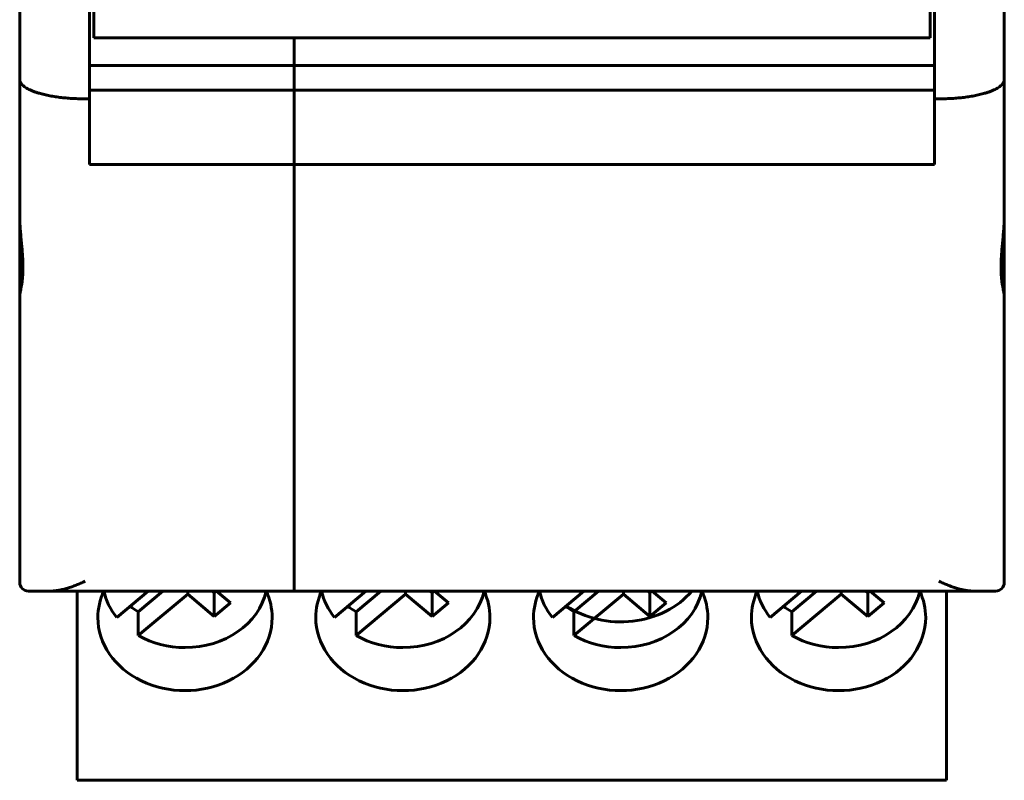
# Model space of a CAD drawing. Header units: millimetres. Extents: x -14 to 16, y -52 to 56.
# Tile 1 of 9: x -7 to 16, y -52 to -34. Entities that reach past the tile are written whole.
import ezdxf

# ---------------------------------------------------------------- set-up
doc = ezdxf.new("R2010")
doc.units = ezdxf.units.MM
doc.linetypes.add('K5LT_BASIC', pattern=[0])

msp = doc.modelspace()

# ---------------------------------------------------------------- linework, layer by layer
at = {"color": 150, "linetype": 'K5LT_BASIC', "lineweight": 60, "true_color": 0x0080ff}
for p, q in [((-5.39, -12.347), (-5.39, -34.747)), ((13.81, -34.747), (13.81, -12.347)), ((-7.09, -35.702), (-7.09, -29.347)), ((15.51, -35.702), (15.51, -29.347)), ((-5.49, -31.267), (-5.49, -36.147)), ((13.91, -31.267), (13.91, -36.147)), ((-5.39, -34.747), (-0.79, -34.747)), ((-0.79, -34.747), (-0.79, -35.38)), ((-0.79, -35.38), (-0.79, -34.747)), ((-0.79, -34.747), (13.81, -34.747)), ((-5.49, -35.38), (-0.79, -35.38)), ((-0.79, -35.945), (-0.79, -35.38)), ((-0.79, -35.945), (-0.79, -35.38)), ((-0.79, -35.38), (13.91, -35.38)), ((-7.09, -35.702), (-7.09, -38.846)), ((15.51, -35.702), (15.51, -38.846)), ((-5.49, -36.147), (-5.59, -36.147)), ((-0.79, -35.945), (-5.49, -35.945)), ((-5.49, -36.147), (-5.49, -37.657)), ((-0.79, -37.657), (-0.79, -35.945)), ((-0.79, -35.945), (13.91, -35.945)), ((-0.79, -35.945), (-0.79, -37.657)), ((13.91, -36.147), (14.01, -36.147)), ((13.91, -36.147), (13.91, -37.657)), ((-5.49, -37.657), (-0.79, -37.657)), ((-0.79, -47.219), (-0.79, -37.657)), ((-0.79, -47.219), (-0.79, -37.657)), ((-0.79, -37.657), (13.91, -37.657)), ((-7.09, -40.671), (-7.09, -38.846)), ((15.51, -40.671), (15.51, -38.846)), ((-7.09, -47.247), (-7.09, -40.671)), ((15.51, -40.671), (15.51, -47.247)), ((-0.79, -47.219), (-0.79, -47.447)), ((-0.79, -47.219), (-0.79, -47.447)), ((-6.384, -47.447), (-6.89, -47.447)), ((-6.384, -47.447), (-5.84, -47.447)), ((-6.384, -47.447), (-6.34, -47.447)), ((-5.84, -47.447), (-6.34, -47.447)), ((-5.84, -47.447), (-0.79, -47.447)), ((-5.77, -47.447), (-5.84, -47.447)), ((-5.77, -51.699), (-5.77, -47.447)), ((-4.142, -47.447), (-4.862, -48.05)), ((-3.802, -47.447), (-4.367, -47.921)), ((-3.234, -47.515), (-3.234, -47.447)), ((-2.623, -47.483), (-2.666, -47.447)), ((-2.623, -47.483), (-2.579, -47.447)), ((-2.571, -47.447), (-2.251, -47.716)), ((-0.79, -47.447), (14.26, -47.447)), ((0.858, -47.447), (0.138, -48.05)), ((1.198, -47.447), (0.633, -47.921)), ((1.766, -47.515), (1.766, -47.447)), ((2.377, -47.483), (2.334, -47.447)), ((2.377, -47.483), (2.421, -47.447)), ((2.429, -47.447), (2.749, -47.716)), ((5.858, -47.447), (5.138, -48.05)), ((6.198, -47.447), (5.633, -47.921)), ((6.766, -47.515), (6.766, -47.447)), ((7.377, -47.483), (7.334, -47.447)), ((7.377, -47.483), (7.421, -47.447)), ((7.429, -47.447), (7.749, -47.716)), ((10.858, -47.447), (10.138, -48.05)), ((11.198, -47.447), (10.633, -47.921)), ((11.766, -47.515), (11.766, -47.447)), ((12.377, -47.483), (12.334, -47.447)), ((12.377, -47.483), (12.421, -47.447)), ((12.429, -47.447), (12.749, -47.716)), ((14.18, -51.699), (14.18, -47.447)), ((14.18, -47.447), (14.26, -47.447)), ((14.26, -47.447), (14.76, -47.447)), ((14.26, -47.447), (14.804, -47.447)), ((14.804, -47.447), (14.76, -47.447)), ((14.804, -47.447), (15.31, -47.447)), ((-4.367, -48.465), (-3.234, -47.515)), ((-3.234, -47.515), (-2.623, -48.028)), ((-2.623, -48.028), (-2.623, -47.483)), ((0.633, -48.465), (1.766, -47.515)), ((1.766, -47.515), (2.377, -48.028)), ((2.377, -48.028), (2.377, -47.483)), ((5.633, -48.465), (6.766, -47.515)), ((6.766, -47.515), (7.377, -48.028)), ((7.377, -48.028), (7.377, -47.483)), ((10.633, -48.465), (11.766, -47.515)), ((11.766, -47.515), (12.377, -48.028)), ((12.377, -48.028), (12.377, -47.483)), ((-2.623, -48.028), (-2.251, -47.716)), ((2.377, -48.028), (2.749, -47.716)), ((7.377, -48.028), (7.749, -47.716)), ((12.377, -48.028), (12.749, -47.716)), ((-4.367, -47.921), (-4.367, -48.465)), ((0.633, -47.921), (0.633, -48.465)), ((5.633, -47.921), (5.633, -48.465)), ((10.633, -47.921), (10.633, -48.465)), ((-5.77, -51.699), (-5.77, -51.79)), ((14.18, -51.699), (14.18, -51.79)), ((14.18, -51.79), (-5.77, -51.79))]:
    msp.add_line(p, q, dxfattribs=at)
for centre, start, end in [((-6.89, -47.247), 180, 270), ((15.31, -47.247), 270, 0)]:
    msp.add_arc(centre, 0.2, start, end, dxfattribs=at)
for centre, major_axis, start_param, end_param in [((-3.295, -48.054), (-2, 0), 5.91284, 6.283185), ((-3.295, -47.151), (-1.898, 0), 0.187233, 0.599937), ((-3.295, -47.151), (1.898, 0), 4.712389, 6.095952), ((-3.295, -48.054), (-2, 0), 3.141593, 3.511938), ((1.705, -48.054), (-2, 0), 5.91284, 6.283185), ((1.705, -47.151), (-1.898, 0), 0.187233, 0.599937), ((1.705, -47.151), (1.898, 0), 4.712389, 6.095952), ((1.705, -48.054), (-2, 0), 3.141593, 3.511938), ((6.705, -48.054), (-2, 0), 5.91284, 6.283185), ((6.705, -47.151), (-1.898, 0), 0.187233, 0.599937), ((6.705, -46.477), (-2, 0), 0.894748, 2.525487), ((6.705, -47.151), (1.898, 0), 4.712389, 6.095952), ((6.705, -48.054), (-2, 0), 3.141593, 3.511938), ((11.705, -48.054), (-2, 0), 5.91284, 6.283185), ((11.705, -47.151), (-1.898, 0), 0.187233, 0.599937), ((11.705, -47.151), (1.898, 0), 4.712389, 6.095952), ((11.705, -48.054), (-2, 0), 3.141593, 3.511938), ((-3.295, -46.607), (-1.898, 0), 0.842843, 0.970859), ((1.705, -46.607), (-1.898, 0), 0.842843, 0.970859), ((6.705, -46.607), (-1.898, 0), 0.842843, 0.970859), ((11.705, -46.607), (-1.898, 0), 0.842843, 0.970859), ((-3.295, -48.054), (-2, 0), 0, 3.141593), ((1.705, -48.054), (-2, 0), 0, 3.141593), ((6.705, -48.054), (-2, 0), 0, 3.141593), ((11.705, -48.054), (-2, 0), 0, 3.141593), ((-3.295, -47.151), (1.898, 0), 4.112452, 4.712389), ((1.705, -47.151), (1.898, 0), 4.112452, 4.712389), ((6.705, -47.151), (1.898, 0), 4.112452, 4.712389), ((11.705, -47.151), (1.898, 0), 4.112452, 4.712389)]:
    msp.add_ellipse(centre, major_axis=major_axis, ratio=0.838793, start_param=start_param, end_param=end_param, dxfattribs=at)
for points in [[(-7.09, -35.702), (-7.09, -35.962), (-6.469, -36.147), (-5.59, -36.147)], [(14.01, -36.147), (14.889, -36.147), (15.51, -35.962), (15.51, -35.702)]]:
    msp.add_rational_spline(points, [1, 0.804737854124, 0.804737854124, 1], degree=3, dxfattribs=at)
for points, knots in [([(-7.09, -40.671), (-7.09, -40.667), (-7.09, -40.662), (-7.089, -40.656), (-7.088, -40.65), (-7.087, -40.643), (-7.086, -40.636), (-7.086, -40.633), (-7.084, -40.625), (-7.082, -40.613), (-7.08, -40.6), (-7.078, -40.591), (-7.077, -40.586), (-7.075, -40.577), (-7.073, -40.567), (-7.071, -40.556), (-7.068, -40.545), (-7.066, -40.534), (-7.064, -40.522), (-7.062, -40.51), (-7.059, -40.498), (-7.057, -40.484), (-7.054, -40.471), (-7.052, -40.458), (-7.05, -40.444), (-7.047, -40.43), (-7.045, -40.415), (-7.043, -40.4), (-7.04, -40.385), (-7.038, -40.369), (-7.036, -40.353), (-7.034, -40.337), (-7.032, -40.321), (-7.03, -40.304), (-7.028, -40.287), (-7.027, -40.269), (-7.025, -40.251), (-7.023, -40.233), (-7.022, -40.214), (-7.021, -40.195), (-7.02, -40.176), (-7.019, -40.157), (-7.018, -40.137), (-7.017, -40.117), (-7.016, -40.097), (-7.016, -40.076), (-7.015, -40.055), (-7.015, -40.034), (-7.015, -40.013), (-7.015, -39.992), (-7.015, -39.97), (-7.016, -39.948), (-7.016, -39.926), (-7.017, -39.904), (-7.018, -39.882), (-7.019, -39.859), (-7.02, -39.836), (-7.021, -39.813), (-7.022, -39.79), (-7.023, -39.766), (-7.025, -39.743), (-7.027, -39.719), (-7.028, -39.695), (-7.03, -39.671), (-7.032, -39.647), (-7.034, -39.623), (-7.036, -39.598), (-7.038, -39.574), (-7.04, -39.549), (-7.043, -39.524), (-7.045, -39.499), (-7.047, -39.475), (-7.05, -39.45), (-7.052, -39.425), (-7.054, -39.4), (-7.057, -39.375), (-7.059, -39.35), (-7.062, -39.325), (-7.064, -39.299), (-7.066, -39.274), (-7.068, -39.249), (-7.071, -39.223), (-7.073, -39.198), (-7.075, -39.173), (-7.077, -39.147), (-7.079, -39.122), (-7.081, -39.097), (-7.082, -39.071), (-7.084, -39.046), (-7.085, -39.021), (-7.086, -38.995), (-7.087, -38.97), (-7.088, -38.945), (-7.089, -38.92), (-7.09, -38.895), (-7.09, -38.871), (-7.09, -38.846)], [0, 0, 0, 0, 0.031304, 0.031304, 0.031304, 0.062502, 0.062502, 0.062502, 0.078074, 0.093648, 0.109227, 0.124794, 0.124794, 0.124794, 0.156082, 0.156082, 0.156082, 0.18742, 0.18742, 0.18742, 0.218767, 0.218767, 0.218767, 0.250078, 0.250078, 0.250078, 0.28131, 0.28131, 0.28131, 0.312426, 0.312426, 0.312426, 0.343575, 0.343575, 0.343575, 0.374844, 0.374844, 0.374844, 0.406188, 0.406188, 0.406188, 0.437559, 0.437559, 0.437559, 0.468911, 0.468911, 0.468911, 0.5002, 0.5002, 0.5002, 0.531384, 0.531384, 0.531384, 0.562478, 0.562478, 0.562478, 0.593668, 0.593668, 0.593668, 0.624954, 0.624954, 0.624954, 0.656297, 0.656297, 0.656297, 0.687655, 0.687655, 0.687655, 0.718983, 0.718983, 0.718983, 0.750235, 0.750235, 0.750235, 0.781369, 0.781369, 0.781369, 0.812499, 0.812499, 0.812499, 0.843743, 0.843743, 0.843743, 0.875052, 0.875052, 0.875052, 0.906374, 0.906374, 0.906374, 0.937665, 0.937665, 0.937665, 0.968883, 0.968883, 0.968883, 1, 1, 1, 1]), ([(15.51, -40.671), (15.51, -40.667), (15.51, -40.662), (15.509, -40.656), (15.508, -40.65), (15.507, -40.643), (15.506, -40.636), (15.505, -40.629), (15.504, -40.621), (15.502, -40.613), (15.501, -40.605), (15.499, -40.596), (15.497, -40.586), (15.495, -40.577), (15.493, -40.567), (15.491, -40.556), (15.488, -40.545), (15.486, -40.534), (15.484, -40.522), (15.482, -40.51), (15.479, -40.498), (15.477, -40.485), (15.474, -40.472), (15.472, -40.458), (15.47, -40.444), (15.467, -40.43), (15.465, -40.415), (15.463, -40.4), (15.46, -40.385), (15.458, -40.369), (15.456, -40.353), (15.454, -40.337), (15.452, -40.321), (15.45, -40.304), (15.448, -40.287), (15.447, -40.269), (15.445, -40.251), (15.443, -40.233), (15.442, -40.214), (15.441, -40.195), (15.44, -40.176), (15.439, -40.157), (15.438, -40.137), (15.437, -40.117), (15.436, -40.097), (15.436, -40.076), (15.435, -40.056), (15.435, -40.034), (15.435, -40.013), (15.435, -39.992), (15.435, -39.97), (15.436, -39.948), (15.436, -39.926), (15.437, -39.904), (15.438, -39.881), (15.439, -39.859), (15.44, -39.836), (15.441, -39.813), (15.442, -39.79), (15.443, -39.767), (15.445, -39.743), (15.447, -39.719), (15.448, -39.695), (15.45, -39.671), (15.452, -39.647), (15.454, -39.623), (15.456, -39.598), (15.458, -39.574), (15.46, -39.549), (15.463, -39.524), (15.465, -39.5), (15.467, -39.475), (15.47, -39.45), (15.472, -39.425), (15.474, -39.4), (15.477, -39.375), (15.479, -39.35), (15.482, -39.324), (15.484, -39.299), (15.486, -39.274), (15.488, -39.249), (15.491, -39.224), (15.493, -39.198), (15.495, -39.173), (15.497, -39.148), (15.499, -39.122), (15.501, -39.097), (15.502, -39.071), (15.504, -39.046), (15.505, -39.021), (15.506, -38.996), (15.507, -38.97), (15.508, -38.945), (15.509, -38.92), (15.51, -38.895), (15.51, -38.871), (15.51, -38.846)], [0, 0, 0, 0, 0.031331, 0.031331, 0.031331, 0.062598, 0.062598, 0.062598, 0.093734, 0.093734, 0.093734, 0.124859, 0.124859, 0.124859, 0.156094, 0.156094, 0.156094, 0.187404, 0.187404, 0.187404, 0.218749, 0.218749, 0.218749, 0.250086, 0.250086, 0.250086, 0.281371, 0.281371, 0.281371, 0.312564, 0.312564, 0.312564, 0.343657, 0.343657, 0.343657, 0.374844, 0.374844, 0.374844, 0.406135, 0.406135, 0.406135, 0.437485, 0.437485, 0.437485, 0.468847, 0.468847, 0.468847, 0.500175, 0.500175, 0.500175, 0.531424, 0.531424, 0.531424, 0.562555, 0.562555, 0.562555, 0.59367, 0.59367, 0.59367, 0.624897, 0.624897, 0.624897, 0.656205, 0.656205, 0.656205, 0.687554, 0.687554, 0.687554, 0.718901, 0.718901, 0.718901, 0.750201, 0.750201, 0.750201, 0.78141, 0.78141, 0.78141, 0.812506, 0.812506, 0.812506, 0.843682, 0.843682, 0.843682, 0.874953, 0.874953, 0.874953, 0.906268, 0.906268, 0.906268, 0.937576, 0.937576, 0.937576, 0.968832, 0.968832, 0.968832, 1, 1, 1, 1]), ([(-6.384, -47.447), (-6.353, -47.446), (-6.322, -47.445), (-6.29, -47.442), (-6.258, -47.439), (-6.225, -47.434), (-6.193, -47.429), (-6.16, -47.423), (-6.128, -47.416), (-6.095, -47.408), (-6.062, -47.4), (-6.028, -47.391), (-5.995, -47.381), (-5.962, -47.371), (-5.928, -47.36), (-5.894, -47.348), (-5.861, -47.336), (-5.827, -47.323), (-5.793, -47.309), (-5.759, -47.295), (-5.725, -47.281), (-5.691, -47.266), (-5.657, -47.251), (-5.624, -47.235), (-5.59, -47.219)], [0, 0, 0, 0, 0.124573, 0.124573, 0.124573, 0.249152, 0.249152, 0.249152, 0.373807, 0.373807, 0.373807, 0.498928, 0.498928, 0.498928, 0.624366, 0.624366, 0.624366, 0.749891, 0.749891, 0.749891, 0.875213, 0.875213, 0.875213, 1, 1, 1, 1]), ([(14.804, -47.447), (14.773, -47.446), (14.741, -47.445), (14.709, -47.442), (14.677, -47.439), (14.645, -47.434), (14.612, -47.429), (14.58, -47.423), (14.547, -47.416), (14.514, -47.408), (14.481, -47.4), (14.447, -47.391), (14.414, -47.381), (14.381, -47.37), (14.347, -47.359), (14.314, -47.347), (14.28, -47.335), (14.246, -47.323), (14.213, -47.309), (14.179, -47.295), (14.145, -47.281), (14.111, -47.266), (14.078, -47.251), (14.044, -47.235), (14.01, -47.219)], [0, 0, 0, 0, 0.125047, 0.125047, 0.125047, 0.250097, 0.250097, 0.250097, 0.375104, 0.375104, 0.375104, 0.500225, 0.500225, 0.500225, 0.625192, 0.625192, 0.625192, 0.750145, 0.750145, 0.750145, 0.875065, 0.875065, 0.875065, 1, 1, 1, 1])]:
    msp.add_open_spline(points, degree=3, knots=knots, dxfattribs=at)

doc.saveas('drawing.dxf')
